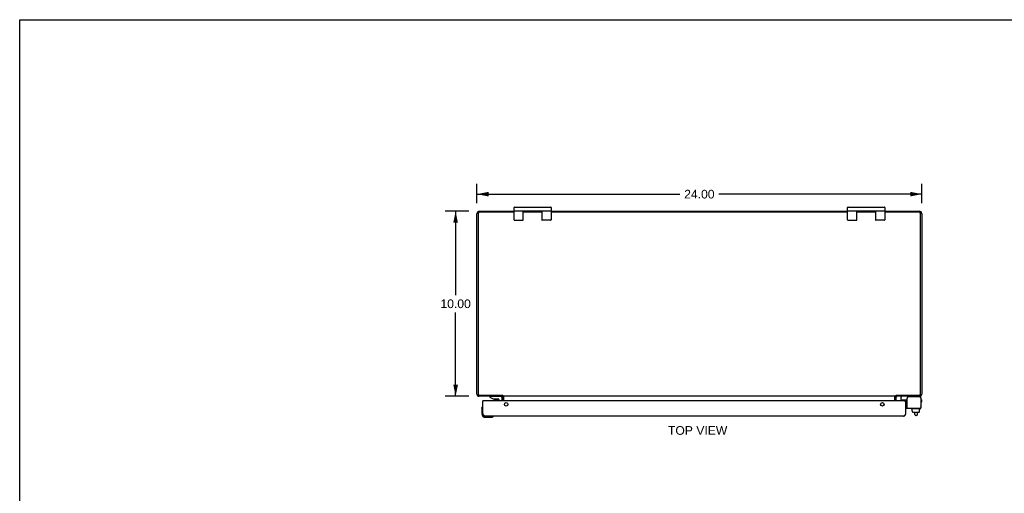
# Model space of a CAD drawing. Header units: inches. Extents: x 0 to 106, y 0 to 69.
# Tile 4 of 7: x 0 to 53, y 43 to 69. Entities that reach past the tile are written whole.
import ezdxf

# ---------------------------------------------------------------- set-up
doc = ezdxf.new("R2010")
doc.units = ezdxf.units.IN
doc.header["$LTSCALE"] = 5.84375
doc.header["$MEASUREMENT"] = 0
doc.layers.get('0').update_dxf_attribs({"linetype": 'CONTINUOUS'})
doc.layers.add('02___PRT_ALL_AXES', color=7, linetype='CONTINUOUS')
doc.layers.add('DIMENSIONS', color=7, linetype='CONTINUOUS')
doc.styles.get("Standard").update_dxf_attribs({"font": 'arial.ttf'})
doc.dimstyles.new('DIMSTYLE_1', dxfattribs={"dimtxt": 0.46875, "dimasz": 0.625, "dimexe": 0.09, "dimexo": 0.07, "dimgap": 0.0375, "dimtad": 0, "dimtih": 1, "dimtoh": 1, "dimzin": 4, "dimdsep": 46, "dimtxsty": 'Standard', "dimblk": '_FILLED', "dimblk1": '_FILLED', "dimblk2": '_FILLED', "dimcen": 0.09, "dimazin": 1, "dimtfac": 1, "dimtofl": 0, "dimtmove": 0, "dimatfit": 3, "dimldrblk": '_FILLED', "dimfxl": 1, "dimtolj": 1, "dimtzin": 4, "dimarcsym": 0})

# ---------------------------------------------------------------- blocks, each defined once
blk = doc.blocks.new('_FILLED')
at = {"color": 0, "linetype": 'ByBlock'}
blk.add_solid([(0, 0), (-1, 0.2), (-1, -0.2)], dxfattribs=at)
blk = doc.blocks.new('*D1')
at = {"layer": 'DIMENSIONS', "color": 2, "linetype": 'Continuous'}
for p, q in [((24.672, 58.845), (24.672, 59.889)), ((48.672, 58.845), (48.672, 59.889)), ((24.672, 59.327), (35.619, 59.327)), ((48.672, 59.327), (37.726, 59.327))]:
    blk.add_line(p, q, dxfattribs=at)
at = {"layer": 'DIMENSIONS', "color": 2, "linetype": 'Continuous', "xscale": 0.625, "yscale": 0.625, "zscale": 0.625, "rotation": 180}
blk.add_blockref('_FILLED', (24.672, 59.327), dxfattribs=at)
at = {"layer": 'DIMENSIONS', "color": 2, "linetype": 'Continuous', "xscale": 0.625, "yscale": 0.625, "zscale": 0.625}
blk.add_blockref('_FILLED', (48.672, 59.327), dxfattribs=at)
at = {"layer": 'DIMENSIONS', "color": 2, "linetype": 'Continuous', "insert": (36.672, 59.561), "char_height": 0.4688, "width": 1.63801, "attachment_point": 2, "line_spacing_factor": 0.9}
blk.add_mtext('24.00', dxfattribs=at)
blk = doc.blocks.new('*D2')
at = {"layer": 'DIMENSIONS', "color": 2, "linetype": 'Continuous'}
for p, q in [((24.235, 58.408), (22.958, 58.408)), ((23.521, 58.408), (23.521, 53.876)), ((23.521, 48.408), (23.521, 52.939)), ((24.235, 48.408), (22.958, 48.408))]:
    blk.add_line(p, q, dxfattribs=at)
at = {"layer": 'DIMENSIONS', "color": 2, "linetype": 'Continuous', "xscale": 0.625, "yscale": 0.625, "zscale": 0.625}
for p, rotation in [((23.521, 58.408), 90), ((23.521, 48.408), 270)]:
    blk.add_blockref('_FILLED', p, dxfattribs=dict(at, rotation=rotation))
at = {"layer": 'DIMENSIONS', "color": 2, "linetype": 'Continuous', "insert": (23.521, 53.642), "char_height": 0.4688, "width": 1.63801, "attachment_point": 2, "line_spacing_factor": 0.9}
blk.add_mtext('10.00', dxfattribs=at)

msp = doc.modelspace()

# ---------------------------------------------------------------- linework, layer by layer
at = {"color": 7, "linetype": 'Continuous'}
for p, q in [((0, 0), (0, 68.75)), ((0, 68.75), (106.25, 68.75)), ((26.672, 57.948), (26.672, 58.598)), ((26.697, 58.623), (28.647, 58.623)), ((28.672, 58.598), (28.672, 57.948)), ((44.672, 57.948), (44.672, 58.598)), ((44.697, 58.623), (46.647, 58.623)), ((46.672, 58.598), (46.672, 57.948)), ((26.697, 58.423), (28.647, 58.423)), ((26.697, 57.923), (27.147, 57.923)), ((27.172, 57.948), (27.172, 58.423)), ((27.377, 58.423), (27.377, 58.408)), ((27.967, 58.423), (27.967, 58.408)), ((28.172, 58.423), (28.172, 57.948)), ((28.647, 57.923), (28.197, 57.923)), ((44.697, 58.423), (46.647, 58.423)), ((44.697, 57.923), (45.147, 57.923)), ((45.172, 57.948), (45.172, 58.423)), ((45.377, 58.423), (45.377, 58.408)), ((45.967, 58.423), (45.967, 58.408)), ((46.172, 58.423), (46.172, 57.948)), ((46.647, 57.923), (46.197, 57.923)), ((25.371, 48.403), (25.371, 48.364)), ((25.961, 48.403), (25.371, 48.403)), ((25.371, 48.364), (25.547, 48.265)), ((25.576, 48.408), (25.576, 48.403)), ((25.835, 48.408), (25.836, 48.403)), ((26.047, 48.471), (26.047, 48.408)), ((26.064, 48.456), (26.047, 48.43)), ((26.122, 48.16), (26.122, 48.366)), ((47.222, 48.16), (47.222, 48.366)), ((47.28, 48.456), (47.297, 48.43)), ((47.297, 48.471), (47.297, 48.408)), ((47.553, 48.23), (47.553, 48.368)), ((24.984, 47.899), (24.984, 47.899)), ((25.547, 48.265), (25.824, 48.265)), ((25.635, 48.249), (25.776, 48.249)), ((25.635, 48.249), (25.635, 48.249)), ((25.777, 48.249), (25.776, 48.249)), ((25.855, 48.234), (25.855, 48.16)), ((26.04, 48.16), (26.04, 48.324)), ((47.563, 48.22), (47.878, 48.22)), ((47.641, 48.16), (47.641, 48.202)), ((47.716, 48.17), (47.715, 48.16)), ((47.716, 48.17), (47.797, 48.17)), ((47.737, 48.17), (47.737, 48.22)), ((47.797, 48.16), (47.797, 48.17)), ((47.797, 47.874), (47.878, 47.874)), ((48.616, 48.328), (48.616, 48.314)), ((48.616, 48.232), (48.642, 48.232)), ((48.642, 48.092), (48.616, 48.092)), ((48.672, 48.122), (48.672, 48.202)), ((24.937, 47.764), (24.94, 47.802)), ((24.937, 47.764), (24.937, 47.475)), ((25.555, 47.32), (25.559, 47.32)), ((25.559, 47.32), (25.56, 47.321)), ((48.097, 47.74), (48.097, 47.76)), ((48.594, 47.73), (48.107, 47.73)), ((48.149, 47.623), (48.149, 47.73)), ((48.149, 47.623), (48.165, 47.623)), ((48.164, 47.565), (48.164, 47.623)), ((48.165, 47.565), (48.165, 47.623)), ((48.175, 47.555), (48.53, 47.555)), ((48.295, 47.431), (48.295, 47.555)), ((48.375, 47.371), (48.355, 47.371)), ((48.435, 47.431), (48.435, 47.555)), ((48.558, 47.623), (48.541, 47.623)), ((48.541, 47.565), (48.541, 47.623)), ((48.542, 47.565), (48.542, 47.623)), ((48.558, 47.623), (48.558, 47.73)), ((48.604, 47.74), (48.604, 47.76)), ((25.137, 47.275), (25.427, 47.275))]:
    msp.add_line(p, q, dxfattribs=at)
at = {"color": 3, "linetype": 'Continuous'}
for p, q in [((24.672, 48.525), (24.672, 58.272)), ((24.735, 58.265), (24.735, 48.551)), ((24.808, 58.408), (26.672, 58.408)), ((26.672, 58.345), (24.815, 58.345)), ((27.172, 58.408), (28.172, 58.408)), ((28.172, 58.345), (27.172, 58.345)), ((28.672, 58.408), (44.672, 58.408)), ((44.672, 58.345), (28.672, 58.345)), ((45.172, 58.408), (46.172, 58.408)), ((46.172, 58.345), (45.172, 58.345)), ((46.672, 58.408), (48.536, 58.408)), ((48.529, 58.345), (46.672, 58.345)), ((48.609, 48.551), (48.609, 58.265)), ((48.672, 58.272), (48.672, 48.525)), ((26.047, 48.408), (24.789, 48.408)), ((24.815, 48.471), (26.049, 48.471)), ((26.047, 48.16), (26.047, 48.366)), ((26.054, 48.466), (26.052, 48.468)), ((26.057, 48.463), (26.054, 48.466)), ((26.074, 48.408), (26.074, 48.445)), ((47.27, 48.408), (26.074, 48.408)), ((26.124, 48.16), (26.124, 48.401)), ((47.22, 48.16), (47.22, 48.401)), ((47.27, 48.408), (47.27, 48.445)), ((47.281, 48.456), (47.283, 48.459)), ((47.283, 48.459), (47.289, 48.464)), ((47.289, 48.464), (47.291, 48.467)), ((47.291, 48.467), (47.294, 48.469)), ((47.294, 48.469), (47.295, 48.471)), ((47.295, 48.471), (48.529, 48.471)), ((48.555, 48.408), (47.297, 48.408)), ((47.297, 48.16), (47.297, 48.366)), ((48.556, 48.374), (47.938, 48.374)), ((24.997, 47.452), (24.997, 48.16)), ((47.797, 48.16), (24.997, 48.16)), ((47.797, 48.16), (47.797, 47.452)), ((47.878, 47.77), (47.878, 48.314)), ((48.616, 48.314), (48.616, 47.77)), ((25.003, 47.442), (24.997, 47.452)), ((25.007, 47.436), (25.003, 47.442)), ((25.011, 47.429), (25.007, 47.436)), ((25.015, 47.423), (25.011, 47.429)), ((47.68, 47.335), (25.114, 47.335)), ((47.787, 47.436), (47.783, 47.429)), ((47.791, 47.442), (47.787, 47.436)), ((47.797, 47.452), (47.791, 47.442)), ((47.797, 47.77), (48.616, 47.77))]:
    msp.add_line(p, q, dxfattribs=at)
for points in [[(26.028, 48.401), (26.029, 48.4), (26.029, 48.4), (26.03, 48.4), (26.031, 48.4), (26.032, 48.401), (26.033, 48.401), (26.035, 48.402), (26.036, 48.403), (26.039, 48.404)], [(26.039, 48.404), (26.04, 48.405), (26.042, 48.406), (26.043, 48.407), (26.045, 48.407), (26.046, 48.407), (26.047, 48.408)], [(26.052, 48.468), (26.05, 48.47), (26.049, 48.471)], [(26.074, 48.445), (26.073, 48.447), (26.072, 48.448), (26.071, 48.449), (26.069, 48.451), (26.068, 48.452), (26.067, 48.453), (26.066, 48.454), (26.065, 48.455), (26.064, 48.456), (26.062, 48.458), (26.057, 48.463)], [(26.106, 48.406), (26.105, 48.407), (26.104, 48.407), (26.102, 48.407), (26.101, 48.408)], [(26.117, 48.401), (26.116, 48.401), (26.114, 48.402), (26.113, 48.403), (26.112, 48.403), (26.11, 48.404), (26.109, 48.405), (26.108, 48.406), (26.106, 48.406)], [(26.124, 48.401), (26.123, 48.4), (26.122, 48.4), (26.121, 48.4), (26.12, 48.4), (26.118, 48.401), (26.117, 48.401)], [(47.22, 48.401), (47.221, 48.4), (47.222, 48.4), (47.223, 48.4), (47.225, 48.4), (47.226, 48.401), (47.227, 48.401)], [(47.227, 48.401), (47.229, 48.401), (47.23, 48.402), (47.231, 48.403), (47.233, 48.403), (47.234, 48.404), (47.235, 48.405), (47.237, 48.406), (47.238, 48.406)], [(47.238, 48.406), (47.239, 48.407), (47.241, 48.407), (47.242, 48.407), (47.243, 48.408)], [(47.27, 48.445), (47.271, 48.447), (47.273, 48.448), (47.274, 48.449), (47.275, 48.451), (47.276, 48.452), (47.277, 48.453), (47.278, 48.454), (47.28, 48.455), (47.281, 48.456)], [(47.308, 48.403), (47.306, 48.404), (47.304, 48.405), (47.303, 48.406), (47.301, 48.407), (47.3, 48.407), (47.298, 48.407), (47.297, 48.408)], [(47.316, 48.401), (47.316, 48.4), (47.315, 48.4), (47.314, 48.4), (47.313, 48.4), (47.312, 48.401), (47.311, 48.401), (47.31, 48.402), (47.308, 48.403)], [(25.114, 47.335), (25.112, 47.335), (25.11, 47.335), (25.108, 47.335), (25.106, 47.335), (25.104, 47.336), (25.102, 47.336), (25.1, 47.337), (25.098, 47.337), (25.096, 47.338), (25.094, 47.339), (25.092, 47.34), (25.09, 47.341), (25.088, 47.342), (25.086, 47.343), (25.084, 47.344), (25.082, 47.345), (25.08, 47.347), (25.078, 47.348), (25.076, 47.35), (25.074, 47.351), (25.072, 47.353), (25.07, 47.355), (25.068, 47.357), (25.066, 47.358), (25.064, 47.36), (25.062, 47.362), (25.06, 47.364), (25.058, 47.367), (25.056, 47.369), (25.054, 47.371), (25.052, 47.373), (25.05, 47.376), (25.048, 47.378), (25.046, 47.381), (25.044, 47.383), (25.042, 47.386), (25.04, 47.389), (25.037, 47.391), (25.035, 47.394), (25.033, 47.397), (25.031, 47.4), (25.029, 47.402), (25.027, 47.405), (25.025, 47.408), (25.023, 47.411), (25.021, 47.414), (25.019, 47.417), (25.017, 47.42), (25.015, 47.423)], [(47.783, 47.429), (47.779, 47.423), (47.777, 47.42), (47.775, 47.417), (47.773, 47.414), (47.771, 47.411), (47.769, 47.408), (47.767, 47.405), (47.765, 47.402), (47.763, 47.4), (47.761, 47.397), (47.759, 47.394), (47.757, 47.391), (47.755, 47.389), (47.753, 47.386), (47.751, 47.383), (47.749, 47.381), (47.747, 47.378), (47.745, 47.376), (47.743, 47.373), (47.741, 47.371), (47.739, 47.369), (47.737, 47.367), (47.735, 47.364), (47.733, 47.362), (47.731, 47.36), (47.729, 47.358), (47.727, 47.357), (47.725, 47.355), (47.723, 47.353), (47.72, 47.351), (47.718, 47.35), (47.716, 47.348), (47.714, 47.347), (47.712, 47.345), (47.71, 47.344), (47.708, 47.343), (47.706, 47.342), (47.704, 47.341), (47.702, 47.34), (47.7, 47.339), (47.698, 47.338), (47.696, 47.337), (47.694, 47.337), (47.692, 47.336), (47.69, 47.336), (47.688, 47.335), (47.686, 47.335), (47.684, 47.335), (47.682, 47.335), (47.68, 47.335)]]:
    msp.add_lwpolyline(points, dxfattribs=at)
at = {"color": 7, "linetype": 'Continuous'}
for points in [[(24.984, 47.899), (24.983, 47.898), (24.983, 47.896), (24.982, 47.893)], [(25.56, 47.321), (25.562, 47.321), (25.562, 47.321)]]:
    msp.add_lwpolyline(points, dxfattribs=at)
at = {"color": 3, "linetype": 'Continuous'}
for centre in [(26.247, 47.972), (46.547, 47.972)]:
    msp.add_circle(centre, 0.094, dxfattribs=at)
at = {"color": 7, "linetype": 'Continuous'}
for centre, radius, start, end in [((26.697, 58.598), 0.025, 90, 180), ((26.697, 58.448), 0.025, 180, 270), ((28.647, 58.598), 0.025, 0, 90), ((28.647, 58.448), 0.025, 270, 360), ((44.697, 58.598), 0.025, 90, 180), ((44.697, 58.448), 0.025, 180, 270), ((46.647, 58.598), 0.025, 0, 90), ((46.647, 58.448), 0.025, 270, 360), ((26.697, 57.948), 0.025, 180, 270), ((27.147, 57.948), 0.025, 270, 360), ((28.197, 57.948), 0.025, 180, 270), ((28.647, 57.948), 0.025, 270, 360), ((44.697, 57.948), 0.025, 180, 270), ((45.147, 57.948), 0.025, 270, 360), ((46.197, 57.948), 0.025, 180, 270), ((46.647, 57.948), 0.025, 270, 360), ((25.961, 48.324), 0.079, 0, 90), ((26.005, 48.366), 0.117, 0, 17.6851), ((47.339, 48.366), 0.117, 162.3149, 180), ((47.593, 48.368), 0.04, 90, 180), ((48.536, 48.328), 0.08, 0, 79.8186), ((25.187, 47.764), 0.25, 149.1101, 180), ((24.985, 47.885), 0.015, 96.3796, 149.1101), ((24.982, 47.885), 0.015, 0, 83.6204), ((25.636, 48.339), 0.09, 235.3566, 269.328), ((25.776, 48.339), 0.09, 270.672, 304.1344), ((25.824, 48.234), 0.031, 0, 90), ((47.563, 48.23), 0.01, 180, 270), ((47.671, 48.202), 0.03, 143.0713, 180), ((48.6, 47.888), 0.0162, 343.791, 16.209), ((48.642, 48.202), 0.03, 0, 90), ((48.642, 48.122), 0.03, 270, 360), ((25.137, 47.475), 0.2, 180, 270), ((25.427, 47.525), 0.25, 270, 300.8899), ((25.547, 47.32), 0.015, 6.3796, 90), ((25.547, 47.323), 0.015, 300.8899, 353.6204), ((48.107, 47.76), 0.01, 90, 180), ((48.107, 47.74), 0.01, 180, 270), ((48.355, 47.431), 0.06, 180, 270), ((48.375, 47.431), 0.06, 270, 360), ((48.594, 47.76), 0.01, 0, 90), ((48.594, 47.74), 0.01, 270, 360)]:
    msp.add_arc(centre, radius, start, end, dxfattribs=at)
at = {"color": 3, "linetype": 'Continuous'}
for centre, radius, start, end in [((24.808, 58.272), 0.136, 90, 180), ((24.815, 58.265), 0.08, 90, 180), ((48.529, 58.265), 0.08, 0, 90), ((48.536, 58.272), 0.136, 0, 90), ((24.789, 48.525), 0.117, 180, 270), ((24.815, 48.551), 0.08, 180, 270), ((26.005, 48.366), 0.042, 0, 90), ((47.339, 48.366), 0.042, 90, 180), ((47.938, 48.314), 0.06, 90, 180), ((48.529, 48.551), 0.08, 270, 360), ((48.555, 48.525), 0.117, 270, 360), ((48.556, 48.314), 0.06, 0, 90), ((25.114, 47.452), 0.117, 180, 270), ((47.68, 47.452), 0.117, 270, 360)]:
    msp.add_arc(centre, radius, start, end, dxfattribs=at)
at = {"color": 7, "linetype": 'Continuous'}
for centre, major_axis, ratio, start_param, end_param in [((48.175, 47.565), (-0.0111, 0), 0.898834, 6.283185, 7.853982), ((48.176, 47.565), (0.0112, 0), 0.889134, -3.141593, -1.570796), ((48.529, 47.565), (0.0114, 0), 0.875492, -1.570796, 0), ((48.53, 47.565), (-0.0113, 0), 0.88616, 7.853982, 9.424778)]:
    msp.add_ellipse(centre, major_axis=major_axis, ratio=ratio, start_param=start_param, end_param=end_param, dxfattribs=at)
at = {"layer": '02___PRT_ALL_AXES', "color": 7, "linetype": 'Continuous'}
msp.add_arc((25.137, 47.475), 0.2, 180, 180.5228, dxfattribs=at)

# ---------------------------------------------------------------- texts
at = {"layer": 'DIMENSIONS', "color": 2, "linetype": 'Continuous', "insert": (36.579, 46.799), "char_height": 0.4688, "width": 3.19412, "attachment_point": 2, "line_spacing_factor": 0.9}
msp.add_mtext('TOP VIEW', dxfattribs=at)

# ---------------------------------------------------------------- dimensions: what is measured, and where the dimension line sits
at = {"layer": 'DIMENSIONS', "color": 2, "linetype": 'Continuous'}
for base, p1, p2, angle, picture, middle in [((24.672, 59.327), (48.672, 59.959), (24.672, 59.959), 180, '*D1', (36.666, 59.324)), ((23.521, 48.408), (24.305, 58.408), (24.305, 48.408), 270, '*D2', (23.541, 53.405))]:
    dim = msp.add_linear_dim(base=base, p1=p1, p2=p2, angle=angle, dimstyle='DIMSTYLE_1', dxfattribs=at)
    dim.commit()
    dim.dimension.update_dxf_attribs({"geometry": picture, "text_midpoint": middle, "dimtype": 160})

doc.saveas('drawing.dxf')
